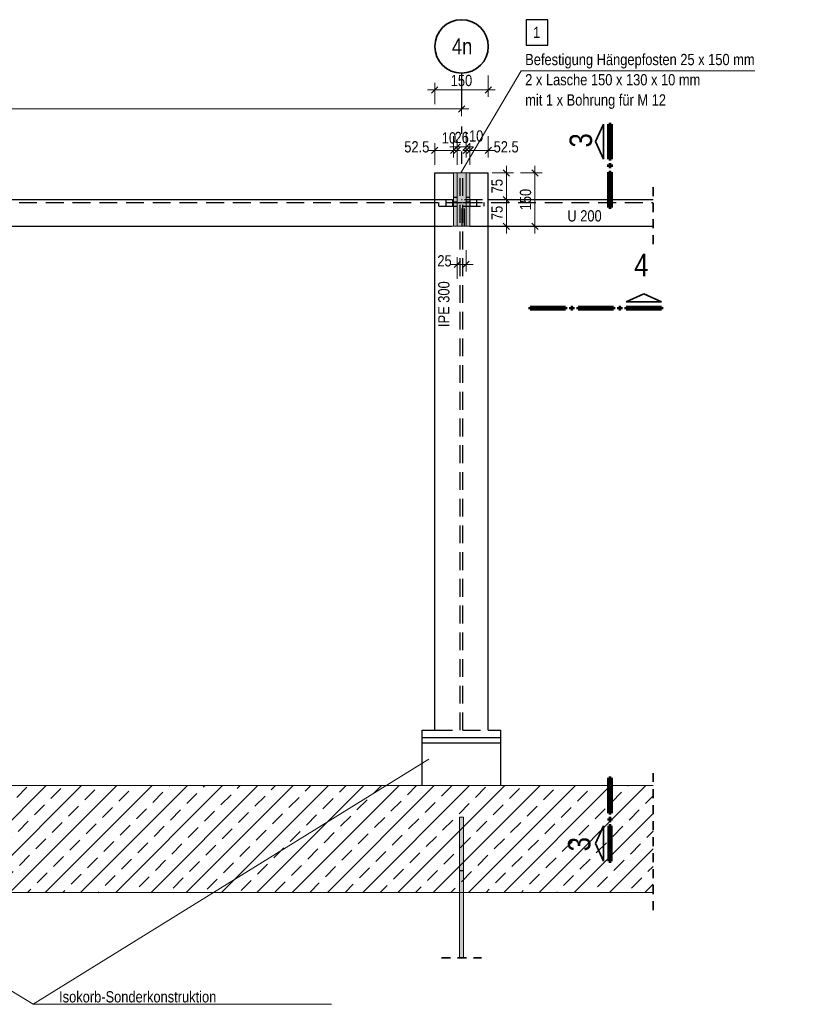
# Model space of a CAD drawing. Header units: millimetres. Extents: x 0 to 91, y -53.4 to 42.
# Tile 168 of 180: x 39 to 50, y 19.2 to 33.1. Entities that reach past the tile are written whole.
import ezdxf
from ezdxf.enums import TextEntityAlignment as Align

# ---------------------------------------------------------------- set-up
doc = ezdxf.new("R2010")
doc.units = ezdxf.units.MM
for name, pattern in [('DASHDOTX2', [2, 1, -0.5, 0, -0.5]), ('HIDDEN', [0.375, 0.25, -0.125]), ('HIDDENX2', [0.75, 0.5, -0.25])]:
    doc.linetypes.add(name, pattern=pattern)
for name, color, linetype, lineweight in [('Achsen', 7, 'Continuous', 20), ('Schraffuren', 7, 'Continuous', 20), ('Text', 7, 'Continuous', 20)]:
    doc.layers.add(name, color=color, linetype=linetype, lineweight=lineweight)
doc.styles.add('Arial Narrow', font='ARIALN.TTF')
doc.dimstyles.new('Arch_Strakon_dimstyle', dxfattribs={"dimtxt": 1, "dimasz": 1, "dimexe": 1.25, "dimexo": 0.0625, "dimgap": 1, "dimtad": 0, "dimdec": 5, "dimzin": 12, "dimdsep": 46, "dimtxsty": 'Arial Narrow', "dimblk": 'Arrowhead_Tick', "dimsah": 1, "dimcen": 0, "dimse1": 1, "dimse2": 1, "dimclrd": 6, "dimclrt": 2, "dimazin": 0, "dimtfac": 1, "dimtdec": 4, "dimtmove": 0, "dimatfit": 3, "dimldrblk": 'NONE', "dimfxl": 1, "dimtvp": 1, "dimtolj": 1, "dimtzin": 0, "dimlwd": 13, "dimarcsym": 2})

# ---------------------------------------------------------------- blocks, each defined once
blk = doc.blocks.new('Arrowhead_Tick')
at = {"color": 0, "linetype": 'Continuous', "lineweight": -2}
for p, q in [((0, 20), (0, -10)), ((-1, 0), (0, 0)), ((10, 0), (0, 0))]:
    blk.add_line(p, q, dxfattribs=at)
at = {"color": 2, "linetype": 'Continuous', "lineweight": 35}
blk.add_line((4.4, 4.4), (-4.4, -4.4), dxfattribs=at)
blk = doc.blocks.new('*D471')
at = {"color": 6, "linetype": 'Continuous', "lineweight": 13}
blk.add_line((24.28, 31.813), (45.21, 31.813), dxfattribs=at)
at = {"layer": 'Defpoints', "color": 0}
for p in [(45.22, 31.813), (24.27, 31.043), (45.22, 31.043)]:
    blk.add_point(p, dxfattribs=at)
at = {"color": 6, "lineweight": 13, "xscale": 0.01, "yscale": 0.01, "zscale": 0.01}
blk.add_blockref('Arrowhead_Tick', (45.22, 31.813), dxfattribs=at)
at = {"color": 6, "lineweight": 13, "xscale": 0.01, "yscale": 0.01, "zscale": 0.01, "rotation": 180}
blk.add_blockref('Arrowhead_Tick', (24.27, 31.813), dxfattribs=at)
at = {"color": 2, "lineweight": 35, "insert": (34.745, 31.943), "char_height": 0.1575, "attachment_point": 5, "style": 'Arial Narrow'}
blk.add_mtext('\\A1;4190', dxfattribs=at)
blk = doc.blocks.new('_None')
blk = doc.blocks.new('*D486')
at = {"color": 6, "linetype": 'Continuous', "lineweight": 13}
blk.add_line((46.249, 30.175), (46.249, 30.905), dxfattribs=at)
at = {"layer": 'Defpoints', "color": 0}
for p in [(45.337, 30.915), (46.249, 30.915), (45.337, 30.165)]:
    blk.add_point(p, dxfattribs=at)
at = {"color": 6, "lineweight": 13, "xscale": 0.01, "yscale": 0.01, "zscale": 0.01}
for p, rotation in [((46.249, 30.915), 90), ((46.249, 30.165), 270)]:
    blk.add_blockref('Arrowhead_Tick', p, dxfattribs=dict(at, rotation=rotation))
at = {"color": 2, "lineweight": 35, "insert": (46.118, 30.54), "char_height": 0.1575, "attachment_point": 5, "rotation": 90, "style": 'Arial Narrow'}
blk.add_mtext('\\A1;150', dxfattribs=at)
blk = doc.blocks.new('*D487')
at = {"color": 6, "linetype": 'Continuous', "lineweight": 13}
blk.add_line((45.849, 30.175), (45.849, 30.53), dxfattribs=at)
at = {"layer": 'Defpoints', "color": 0}
for p in [(45.336, 30.54), (45.849, 30.54), (45.337, 30.165)]:
    blk.add_point(p, dxfattribs=at)
at = {"color": 6, "lineweight": 13, "xscale": 0.01, "yscale": 0.01, "zscale": 0.01}
for p, rotation in [((45.849, 30.54), 90), ((45.849, 30.165), 270)]:
    blk.add_blockref('Arrowhead_Tick', p, dxfattribs=dict(at, rotation=rotation))
at = {"color": 2, "lineweight": 35, "insert": (45.719, 30.353), "char_height": 0.1575, "attachment_point": 5, "rotation": 90, "style": 'Arial Narrow'}
blk.add_mtext('\\A1;75', dxfattribs=at)
blk = doc.blocks.new('*D488')
at = {"color": 6, "linetype": 'Continuous', "lineweight": 13}
blk.add_line((45.849, 30.55), (45.849, 30.905), dxfattribs=at)
at = {"layer": 'Defpoints', "color": 0}
for p in [(45.594, 30.915), (45.849, 30.915), (45.336, 30.54)]:
    blk.add_point(p, dxfattribs=at)
at = {"color": 6, "lineweight": 13, "xscale": 0.01, "yscale": 0.01, "zscale": 0.01}
for p, rotation in [((45.849, 30.915), 90), ((45.849, 30.54), 270)]:
    blk.add_blockref('Arrowhead_Tick', p, dxfattribs=dict(at, rotation=rotation))
at = {"color": 2, "lineweight": 35, "insert": (45.719, 30.728), "char_height": 0.1575, "attachment_point": 5, "rotation": 90, "style": 'Arial Narrow'}
blk.add_mtext('\\A1;75', dxfattribs=at)
blk = doc.blocks.new('*D489')
at = {"color": 6, "linetype": 'Continuous', "lineweight": 13}
blk.add_line((45.169, 29.63), (45.274, 29.63), dxfattribs=at)
at = {"layer": 'Defpoints', "color": 0}
for p in [(45.159, 30.165), (45.284, 30.165), (45.284, 29.63)]:
    blk.add_point(p, dxfattribs=at)
at = {"color": 6, "lineweight": 13, "xscale": 0.01, "yscale": 0.01, "zscale": 0.01, "rotation": 180}
blk.add_blockref('Arrowhead_Tick', (45.159, 29.63), dxfattribs=at)
at = {"color": 6, "lineweight": 13, "xscale": 0.01, "yscale": 0.01, "zscale": 0.01}
blk.add_blockref('Arrowhead_Tick', (45.284, 29.63), dxfattribs=at)
at = {"color": 2, "lineweight": 35, "insert": (44.981, 29.68), "char_height": 0.1575, "attachment_point": 5, "style": 'Arial Narrow'}
blk.add_mtext('\\A1;25', dxfattribs=at)
blk = doc.blocks.new('*D490')
at = {"color": 6, "linetype": 'Continuous', "lineweight": 13}
blk.add_line((44.854, 32.08), (45.584, 32.08), dxfattribs=at)
at = {"layer": 'Defpoints', "color": 0}
for p in [(45.594, 32.08), (44.844, 30.915), (45.594, 30.915)]:
    blk.add_point(p, dxfattribs=at)
at = {"color": 6, "lineweight": 13, "xscale": 0.01, "yscale": 0.01, "zscale": 0.01}
blk.add_blockref('Arrowhead_Tick', (45.594, 32.08), dxfattribs=at)
at = {"color": 6, "lineweight": 13, "xscale": 0.01, "yscale": 0.01, "zscale": 0.01, "rotation": 180}
blk.add_blockref('Arrowhead_Tick', (44.844, 32.08), dxfattribs=at)
at = {"color": 2, "lineweight": 35, "insert": (45.219, 32.211), "char_height": 0.1575, "attachment_point": 5, "style": 'Arial Narrow'}
blk.add_mtext('\\A1;150', dxfattribs=at)
blk = doc.blocks.new('*D491')
at = {"color": 6, "linetype": 'Continuous', "lineweight": 13}
blk.add_line((44.854, 31.23), (45.097, 31.23), dxfattribs=at)
at = {"layer": 'Defpoints', "color": 0}
for p in [(45.107, 31.23), (44.844, 30.915), (45.107, 30.915)]:
    blk.add_point(p, dxfattribs=at)
at = {"color": 6, "lineweight": 13, "xscale": 0.01, "yscale": 0.01, "zscale": 0.01}
blk.add_blockref('Arrowhead_Tick', (45.107, 31.23), dxfattribs=at)
at = {"color": 6, "lineweight": 13, "xscale": 0.01, "yscale": 0.01, "zscale": 0.01, "rotation": 180}
blk.add_blockref('Arrowhead_Tick', (44.844, 31.23), dxfattribs=at)
at = {"color": 2, "lineweight": 35, "insert": (44.592, 31.28), "char_height": 0.1575, "attachment_point": 5, "style": 'Arial Narrow'}
blk.add_mtext('\\A1;52.5', dxfattribs=at)
blk = doc.blocks.new('*D492')
at = {"color": 6, "linetype": 'Continuous', "lineweight": 13}
for p, q in [((45.097, 31.23), (45.087, 31.23)), ((45.107, 31.23), (45.157, 31.23)), ((45.167, 31.23), (45.177, 31.23))]:
    blk.add_line(p, q, dxfattribs=at)
at = {"layer": 'Defpoints', "color": 0}
for p in [(45.157, 31.23), (45.107, 30.915), (45.157, 30.915)]:
    blk.add_point(p, dxfattribs=at)
at = {"color": 6, "lineweight": 13, "xscale": 0.01, "yscale": 0.01, "zscale": 0.01}
blk.add_blockref('Arrowhead_Tick', (45.107, 31.23), dxfattribs=at)
at = {"color": 6, "lineweight": 13, "xscale": 0.01, "yscale": 0.01, "zscale": 0.01, "rotation": 180}
blk.add_blockref('Arrowhead_Tick', (45.157, 31.23), dxfattribs=at)
at = {"color": 2, "lineweight": 35, "insert": (45.043, 31.405), "char_height": 0.1575, "attachment_point": 5, "style": 'Arial Narrow'}
blk.add_mtext('\\A1;10', dxfattribs=at)
blk = doc.blocks.new('*D493')
at = {"color": 6, "linetype": 'Continuous', "lineweight": 13}
blk.add_line((45.167, 31.28), (45.277, 31.28), dxfattribs=at)
at = {"layer": 'Defpoints', "color": 0}
for p in [(45.287, 31.28), (45.157, 30.915), (45.287, 30.915)]:
    blk.add_point(p, dxfattribs=at)
at = {"color": 6, "lineweight": 13, "xscale": 0.01, "yscale": 0.01, "zscale": 0.01, "rotation": 180}
blk.add_blockref('Arrowhead_Tick', (45.157, 31.28), dxfattribs=at)
at = {"color": 6, "lineweight": 13, "xscale": 0.01, "yscale": 0.01, "zscale": 0.01}
blk.add_blockref('Arrowhead_Tick', (45.287, 31.28), dxfattribs=at)
at = {"color": 2, "lineweight": 35, "insert": (45.222, 31.411), "char_height": 0.1575, "attachment_point": 5, "style": 'Arial Narrow'}
blk.add_mtext('\\A1;26', dxfattribs=at)
blk = doc.blocks.new('*D494')
at = {"color": 6, "linetype": 'Continuous', "lineweight": 13}
for p, q in [((45.277, 31.23), (45.267, 31.23)), ((45.287, 31.23), (45.337, 31.23)), ((45.347, 31.23), (45.357, 31.23))]:
    blk.add_line(p, q, dxfattribs=at)
at = {"layer": 'Defpoints', "color": 0}
for p in [(45.337, 31.23), (45.287, 30.915), (45.337, 30.915)]:
    blk.add_point(p, dxfattribs=at)
at = {"color": 6, "lineweight": 13, "xscale": 0.01, "yscale": 0.01, "zscale": 0.01}
blk.add_blockref('Arrowhead_Tick', (45.287, 31.23), dxfattribs=at)
at = {"color": 6, "lineweight": 13, "xscale": 0.01, "yscale": 0.01, "zscale": 0.01, "rotation": 180}
blk.add_blockref('Arrowhead_Tick', (45.337, 31.23), dxfattribs=at)
at = {"color": 2, "lineweight": 35, "insert": (45.425, 31.432), "char_height": 0.1575, "attachment_point": 5, "style": 'Arial Narrow'}
blk.add_mtext('\\A1;10', dxfattribs=at)
blk = doc.blocks.new('*D495')
at = {"color": 6, "linetype": 'Continuous', "lineweight": 13}
blk.add_line((45.347, 31.23), (45.584, 31.23), dxfattribs=at)
at = {"layer": 'Defpoints', "color": 0}
for p in [(45.594, 31.23), (45.337, 30.915), (45.594, 30.915)]:
    blk.add_point(p, dxfattribs=at)
at = {"color": 6, "lineweight": 13, "xscale": 0.01, "yscale": 0.01, "zscale": 0.01}
blk.add_blockref('Arrowhead_Tick', (45.594, 31.23), dxfattribs=at)
at = {"color": 6, "lineweight": 13, "xscale": 0.01, "yscale": 0.01, "zscale": 0.01, "rotation": 180}
blk.add_blockref('Arrowhead_Tick', (45.337, 31.23), dxfattribs=at)
at = {"color": 2, "lineweight": 35, "insert": (45.846, 31.28), "char_height": 0.1575, "attachment_point": 5, "style": 'Arial Narrow'}
blk.add_mtext('\\A1;52.5', dxfattribs=at)

msp = doc.modelspace()

# ---------------------------------------------------------------- hatches: boundary and pattern name
at = {"layer": 'Schraffuren', "lineweight": 13, "true_color": 0x91ffff}
for points in [[(45.1566214, 30.9153041), (45.1566214, 30.1653041), (45.1066214, 30.1653041), (45.1066214, 30.9153041)], [(45.2836214, 30.9153041), (45.2836214, 30.1653041), (45.1586214, 30.1653041), (45.1586214, 30.9153041)], [(45.3366214, 30.9153041), (45.3366214, 30.1653041), (45.2866214, 30.1653041), (45.2866214, 30.9153041)]]:
    msp.add_hatch(color=131, dxfattribs=at).paths.add_polyline_path(points)
at = {"layer": 'Schraffuren', "lineweight": 13}
h = msp.add_hatch(dxfattribs=at)
h.set_pattern_fill('bB', color=6, scale=0.01, angle=45, style=0, pattern_type=2)
h.set_pattern_definition([(45, (0, 0), (-0.2474874, 0.2474874), [0.2, -0.125]), (45, (-0.12374, 0.12374), (-0.2474874, 0.2474874), [])])
h.paths.add_polyline_path([(47.908308, 22.3160367), (47.908308, 20.8160367), (21.3670882, 20.8160367), (21.3670882, 22.3160367)])
at = {"layer": 'Schraffuren', "lineweight": 13, "true_color": 0x4682b4}
msp.add_hatch(color=145, dxfattribs=at).paths.add_polyline_path([(45.2492657, 21.8724861), (45.2492657, 19.8958491), (45.1892657, 19.8958491), (45.1892657, 21.8724861)])

# ---------------------------------------------------------------- linework, layer by layer
at = {"color": 5, "linetype": 'Continuous', "lineweight": 18}
for p, q in [((46.0554439, 32.3464908), (45.2084255, 30.9140024)), ((49.3353801, 32.3464908), (46.0554439, 32.3464908)), ((39.2082144, 19.2456031), (44.7590982, 22.6853311)), ((39.2082144, 19.2456031), (33.8029276, 22.5579338)), ((43.3941268, 19.2456031), (39.2082144, 19.2456031))]:
    msp.add_line(p, q, dxfattribs=at)
at = {"color": 2, "linetype": 'Continuous', "lineweight": 35}
for p, q in [((47.0998053, 31.3534144), (47.2123046, 31.6009177)), ((47.2123046, 31.6009177), (47.2123046, 31.1059169)), ((47.2123046, 31.1059169), (47.0998053, 31.3534144)), ((47.5315619, 29.1054221), (47.7790594, 29.2179213)), ((47.7790594, 29.2179213), (48.0265627, 29.1054221)), ((48.0265627, 29.1054221), (47.5315619, 29.1054221)), ((47.2123045, 21.7496944), (47.0998053, 21.5021911)), ((47.2123045, 21.2546993), (47.2123045, 21.7496944)), ((47.0998053, 21.5021911), (47.2123045, 21.2546993))]:
    msp.add_line(p, q, dxfattribs=at)
at = {"color": 1, "linetype": 'Continuous', "lineweight": 70}
for p, q in [((47.2873053, 31.1059169), (47.2873053, 31.6009177)), ((47.2873053, 31.6009177), (47.3173003, 31.6009177)), ((47.3173003, 31.6009177), (47.3173003, 31.1059169)), ((47.3173003, 31.1059169), (47.2873053, 31.1059169)), ((47.2873053, 31.0009173), (47.2873053, 31.0309161)), ((47.2873053, 31.0309161), (47.3173003, 31.0309161)), ((47.3173003, 31.0009173), (47.2873053, 31.0009173)), ((47.3173003, 31.0309161), (47.3173003, 31.0009173)), ((47.2873053, 30.4309176), (47.2873053, 30.9259185)), ((47.2873053, 30.9259185), (47.3173003, 30.9259185)), ((47.3173003, 30.9259185), (47.3173003, 30.4309176)), ((47.3173003, 30.4309176), (47.2873053, 30.4309176)), ((46.1815615, 29.0004264), (46.1815615, 29.0304213)), ((46.1815615, 29.0304213), (46.6765623, 29.0304213)), ((46.6765623, 29.0304213), (46.6765623, 29.0004264)), ((46.7515612, 29.0004264), (46.7515612, 29.0304213)), ((46.7515612, 29.0304213), (46.7815619, 29.0304213)), ((46.7815619, 29.0304213), (46.7815619, 29.0004264)), ((46.8565607, 29.0004264), (46.8565607, 29.0304213)), ((46.8565607, 29.0304213), (47.3515616, 29.0304213)), ((47.3515616, 29.0304213), (47.3515616, 29.0004264)), ((47.4265623, 29.0004264), (47.4265623, 29.0304213)), ((47.4265623, 29.0304213), (47.4565611, 29.0304213)), ((47.4565611, 29.0304213), (47.4565611, 29.0004264)), ((47.5315619, 29.0004264), (47.5315619, 29.0304213)), ((47.5315619, 29.0304213), (48.0265627, 29.0304213)), ((48.0265627, 29.0304213), (48.0265627, 29.0004264)), ((46.6765623, 29.0004264), (46.1815615, 29.0004264)), ((46.7815619, 29.0004264), (46.7515612, 29.0004264)), ((47.3515616, 29.0004264), (46.8565607, 29.0004264)), ((47.4565611, 29.0004264), (47.4265623, 29.0004264)), ((48.0265627, 29.0004264), (47.5315619, 29.0004264)), ((47.2873053, 21.9296985), (47.2873053, 22.4246994)), ((47.2873053, 22.4246994), (47.3173003, 22.4246994)), ((47.3173003, 22.4246994), (47.3173003, 21.9296985)), ((47.3173003, 21.9296985), (47.2873053, 21.9296985)), ((47.3173098, 21.8546997), (47.2873053, 21.8546997)), ((47.2873053, 21.8546997), (47.2873053, 21.8246933)), ((47.3173098, 21.8246933), (47.3173098, 21.8546997)), ((47.2873053, 21.8246933), (47.3173098, 21.8246933)), ((47.3173098, 21.7496944), (47.2873053, 21.7496944)), ((47.2873053, 21.7496944), (47.2873053, 21.2546993)), ((47.3173098, 21.2546993), (47.3173098, 21.7496944)), ((47.2873053, 21.2546993), (47.3173098, 21.2546993))]:
    msp.add_line(p, q, dxfattribs=at)
at = {"color": 3, "linetype": 'Continuous', "lineweight": 25}
for p, q in [((44.8441214, 30.9153041), (45.1066214, 30.9153041)), ((44.8441214, 23.0910535), (44.8441214, 30.9153041)), ((45.1566214, 30.9153041), (45.1586214, 30.9153041)), ((45.2836214, 30.9153041), (45.2866214, 30.9153041)), ((45.3366214, 30.9153041), (45.5941214, 30.9153041)), ((45.5941214, 23.0910535), (45.5941214, 30.9153041)), ((34.0942771, 30.5403041), (44.8441214, 30.5403041)), ((45.5941214, 30.5403041), (47.908308, 30.5403041)), ((34.0942771, 30.1653041), (44.8441214, 30.1653041)), ((45.5941214, 30.1653041), (47.908308, 30.1653041)), ((44.6689615, 22.9910535), (44.6689615, 23.0910535)), ((44.6691214, 23.0910535), (44.8441214, 23.0910535)), ((45.5941214, 23.0910535), (45.7691214, 23.0910535)), ((45.7688692, 22.9910535), (45.7688692, 23.0910535)), ((44.6689615, 22.9160367), (44.6689615, 22.9910535)), ((44.6691214, 22.9910535), (45.7691214, 22.9910535)), ((45.7688692, 22.9160367), (45.7688692, 22.9910535)), ((44.6689615, 22.9160535), (45.7688692, 22.9160535)), ((44.6689615, 22.3160367), (44.6689615, 22.9160367)), ((45.7688692, 22.3160367), (45.7688692, 22.9160367))]:
    msp.add_line(p, q, dxfattribs=at)
at = {"color": 3, "linetype": 'HIDDENX2', "lineweight": 25, "ltscale": 0.5}
for p, q in [((45.2013714, 23.0910535), (45.2013714, 30.9153041)), ((45.2368714, 23.0910535), (45.2368714, 30.9153041)), ((45.1066214, 30.5728041), (45.1566214, 30.5728041)), ((45.2866214, 30.5728041), (45.3366214, 30.5728041)), ((33.7620271, 30.4978041), (45.2263714, 30.4978041)), ((44.8441214, 30.5403041), (45.2263714, 30.5403041)), ((44.9013714, 30.4478041), (44.9013714, 30.4978041)), ((44.9013714, 30.4478041), (45.2013714, 30.4478041)), ((45.0038714, 30.4978041), (45.0038714, 30.5403041)), ((45.0038714, 30.4478041), (45.0038714, 30.4978041)), ((45.0988714, 30.4978041), (45.0988714, 30.5403041)), ((45.0988714, 30.4478041), (45.0988714, 30.4978041)), ((45.1066214, 30.5078041), (45.1566214, 30.5078041)), ((45.2263714, 30.1653041), (45.2263714, 30.5403041)), ((45.2373714, 30.4978041), (45.2623714, 30.4978041)), ((45.2373714, 30.4478041), (45.5373714, 30.4478041)), ((45.2623714, 30.5403041), (45.5941214, 30.5403041)), ((45.2623714, 30.1653041), (45.2623714, 30.5403041)), ((45.2623714, 30.4978041), (47.908308, 30.4978041)), ((45.2866214, 30.5078041), (45.3366214, 30.5078041)), ((45.3398714, 30.4978041), (45.3398714, 30.5403041)), ((45.3398714, 30.4478041), (45.3398714, 30.4978041)), ((45.4348714, 30.4978041), (45.4348714, 30.5403041)), ((45.4348714, 30.4478041), (45.4348714, 30.4978041)), ((45.5373714, 30.4478041), (45.5373714, 30.4978041)), ((44.8441214, 30.1653041), (45.1066214, 30.1653041)), ((45.1566214, 30.1653041), (45.1586214, 30.1653041)), ((45.2836214, 30.1653041), (45.2866214, 30.1653041)), ((45.3366214, 30.1653041), (45.5941214, 30.1653041)), ((44.8441214, 23.0910535), (45.2013714, 23.0910535)), ((45.2368714, 23.0910535), (45.5941214, 23.0910535)), ((45.1892657, 21.1229536), (45.2492657, 21.1229536))]:
    msp.add_line(p, q, dxfattribs=at)
at = {"color": 2, "linetype": 'HIDDEN', "lineweight": 35, "ltscale": 0.5}
for p, q in [((47.908308, 29.9153041), (47.908308, 30.7903041)), ((47.908308, 20.5660367), (47.908308, 22.5660367)), ((44.9392657, 19.8958491), (45.4992657, 19.8958491))]:
    msp.add_line(p, q, dxfattribs=at)
at = {"color": 9, "linetype": 'Continuous', "lineweight": 0}
msp.add_circle((45.3361214, 30.5403041), 0.00555, dxfattribs=at)
at = {"layer": 'Achsen', "color": 3, "linetype": 'Continuous', "lineweight": 25}
for p, q in [((46.4288443, 33.0649545), (46.1243779, 33.0649545)), ((46.1243779, 33.0649545), (46.1243779, 32.7074545)), ((46.4288443, 32.7074545), (46.4288443, 33.0649545)), ((46.1243779, 32.7074545), (46.4288443, 32.7074545))]:
    msp.add_line(p, q, dxfattribs=at)
at = {"layer": 'Achsen', "color": 3, "linetype": 'DASHDOTX2', "lineweight": 25, "ltscale": 0.5}
msp.add_line((45.2198245, 32.3149195), (45.2198245, 31.0431549), dxfattribs=at)
at = {"layer": 'Achsen', "color": 2, "linetype": 'Continuous', "lineweight": 35}
msp.add_circle((45.2198245, 32.6899195), 0.375, dxfattribs=at)
at = {"layer": 'Achsen', "color": 9, "linetype": 'Continuous', "lineweight": 0}
msp.add_circle((47.908308, 20.8160367), 0.00555, dxfattribs=at)
at = {"layer": 'Text', "color": 5, "linetype": 'Continuous', "lineweight": 18}
for p, q in [((45.1066214, 30.9153041), (45.1566214, 30.9153041)), ((45.1066214, 30.1653041), (45.1066214, 30.9153041)), ((45.1566214, 30.1653041), (45.1566214, 30.9153041)), ((45.1586214, 30.9153041), (45.2836214, 30.9153041)), ((45.1586214, 30.1653041), (45.1586214, 30.9153041)), ((45.2836214, 30.1653041), (45.2836214, 30.9153041)), ((45.2866214, 30.9153041), (45.3366214, 30.9153041)), ((45.2866214, 30.1653041), (45.2866214, 30.9153041)), ((45.3366214, 30.1653041), (45.3366214, 30.9153041)), ((45.1066214, 30.1653041), (45.1566214, 30.1653041)), ((45.1586214, 30.1653041), (45.2836214, 30.1653041)), ((45.2866214, 30.1653041), (45.3366214, 30.1653041)), ((21.3670882, 22.3160367), (47.908308, 22.3160367)), ((45.1892657, 21.8724861), (45.2492657, 21.8724861)), ((45.1892657, 19.8958491), (45.1892657, 21.8724861)), ((45.2492657, 19.8958491), (45.2492657, 21.8724861)), ((22.8670882, 20.8162427), (47.908308, 20.8162427))]:
    msp.add_line(p, q, dxfattribs=at)

# ---------------------------------------------------------------- texts
at = {"color": 2, "lineweight": 35, "style": 'Arial Narrow'}
for s, p in [('Befestigung Hängepfosten 25 x 150 mm', (46.1129685, 32.4270253)), ('2 x Lasche 150 x 130 x 10 mm', (46.1129685, 32.1435253)), ('mit 1 x Bohrung für M 12', (46.1129685, 31.8600253)), ('U 200', (46.7049034, 30.2329309)), ('Isokorb-Sonderkonstruktion', (39.5724394, 19.2719505))]:
    msp.add_text(s, height=0.1575, dxfattribs=at).set_placement(p)
at = {"color": 1, "lineweight": 70, "style": 'Arial Narrow'}
for p in [(47.0509074, 31.2705966), (47.0280771, 21.3924819)]:
    msp.add_text('3', height=0.315, rotation=90, dxfattribs=at).set_placement(p)
msp.add_text('4', height=0.315, dxfattribs=at).set_placement((47.6428683, 29.4642385))
at = {"color": 2, "lineweight": 35, "style": 'Arial Narrow'}
msp.add_text('IPE 300', height=0.1575, rotation=90, dxfattribs=at).set_placement((45.0495498, 28.7513782))
at = {"layer": 'Achsen', "color": 2, "lineweight": 35, "style": 'Arial Narrow'}
msp.add_text('1', height=0.1575, dxfattribs=at).set_placement((46.2243779, 32.8074545))
at = {"layer": 'Achsen', "color": 4, "lineweight": 50, "style": 'Arial Narrow'}
msp.add_text('4n', height=0.225, dxfattribs=at).set_placement((45.2278245, 32.6899195), align=Align.MIDDLE_CENTER)

# ---------------------------------------------------------------- dimensions: what is measured, and where the dimension line sits
at = {"lineweight": 35}
for base, p1, p2, text, override, picture, middle in [((45.5941214, 32.0804436), (44.8441214, 30.9153041), (45.5941214, 30.9153041), '150', {"dimscale": 0.01, "dimtxt": 15.75, "dimasz": 1, "dimgap": 5, "dimtad": 1, "dimjust": 0, "dimtih": 0, "dimtoh": 0, "dimdec": 4, "dimdsep": 46, "dimtxsty": 'Arial Narrow', "dimclrd": 6, "dimclrt": 2, "dimtix": 1, "dimtofl": 255, "dimtmove": 0, "dimatfit": 2, "dimfxl": 0, "dimfxlon": 0, "dimtvp": 31.746032, "dimlwd": 13}, '*D490', (45.2191214, 32.0804436)), ((45.2198245, 31.8127802), (24.2698245, 31.0431549), (45.2198245, 31.0431549), '4190', {"dimscale": 0.01, "dimtxt": 15.75, "dimasz": 1, "dimgap": 5, "dimtad": 1, "dimjust": 0, "dimtih": 0, "dimtoh": 0, "dimdec": 3, "dimdsep": 46, "dimtxsty": 'Arial Narrow', "dimclrd": 6, "dimclrt": 2, "dimtix": 1, "dimtofl": 255, "dimtmove": 0, "dimatfit": 2, "dimfxl": 0, "dimfxlon": 0, "dimtvp": 31.746032, "dimlwd": 13}, '*D471', (34.7448245, 31.8127802)), ((45.2866214, 31.2804436), (45.1566214, 30.9153041), (45.2866214, 30.9153041), '26', {"dimscale": 0.01, "dimtxt": 15.75, "dimasz": 1, "dimgap": 5, "dimtad": 1, "dimjust": 0, "dimtih": 0, "dimtoh": 0, "dimdec": 3, "dimdsep": 46, "dimtxsty": 'Arial Narrow', "dimclrd": 6, "dimclrt": 2, "dimtix": 1, "dimtofl": 255, "dimtmove": 0, "dimatfit": 2, "dimfxl": 0, "dimfxlon": 0, "dimtvp": 31.746032, "dimlwd": 13}, '*D493', (45.2216214, 31.2804436)), ((45.3366214, 31.2304436), (45.2866214, 30.9153041), (45.3366214, 30.9153041), '10', {"dimscale": 0.01, "dimtxt": 15.75, "dimasz": 1, "dimgap": 5, "dimtad": 0, "dimjust": 0, "dimtih": 0, "dimtoh": 0, "dimdec": 3, "dimdsep": 46, "dimtxsty": 'Arial Narrow', "dimclrd": 6, "dimclrt": 2, "dimtix": 0, "dimtofl": 255, "dimtmove": 2, "dimatfit": 2, "dimfxl": 0, "dimfxlon": 0, "dimtvp": 31.746032, "dimlwd": 13}, '*D494', (45.4246325, 31.4321181)), ((45.1066214, 31.2304436), (44.8441214, 30.9153041), (45.1066214, 30.9153041), '52.5', {"dimscale": 0.01, "dimtxt": 15.75, "dimasz": 1, "dimgap": 5, "dimtad": 1, "dimjust": 0, "dimtih": 0, "dimtoh": 0, "dimdec": 6, "dimdsep": 46, "dimtxsty": 'Arial Narrow', "dimclrd": 6, "dimclrt": 2, "dimtix": 0, "dimtofl": 255, "dimtmove": 2, "dimatfit": 2, "dimfxl": 0, "dimfxlon": 0, "dimtvp": 31.746032, "dimlwd": 13}, '*D491', (44.5921214, 31.2804436)), ((45.1566214, 31.2304436), (45.1066214, 30.9153041), (45.1566214, 30.9153041), '10', {"dimscale": 0.01, "dimtxt": 15.75, "dimasz": 1, "dimgap": 5, "dimtad": 0, "dimjust": 0, "dimtih": 0, "dimtoh": 0, "dimdec": 3, "dimdsep": 46, "dimtxsty": 'Arial Narrow', "dimclrd": 6, "dimclrt": 2, "dimtix": 0, "dimtofl": 255, "dimtmove": 2, "dimatfit": 2, "dimfxl": 0, "dimfxlon": 0, "dimtvp": 31.746032, "dimlwd": 13}, '*D492', (45.0426307, 31.404551)), ((45.5941214, 31.2304436), (45.3366214, 30.9153041), (45.5941214, 30.9153041), '52.5', {"dimscale": 0.01, "dimtxt": 15.75, "dimasz": 1, "dimgap": 5, "dimtad": 1, "dimjust": 4, "dimtih": 0, "dimtoh": 0, "dimdec": 6, "dimdsep": 46, "dimtxsty": 'Arial Narrow', "dimclrd": 6, "dimclrt": 2, "dimtix": 0, "dimtofl": 255, "dimtmove": 2, "dimatfit": 2, "dimfxl": 0, "dimfxlon": 0, "dimtvp": 31.746032, "dimlwd": 13}, '*D495', (45.8461214, 31.2804436)), ((45.2836214, 29.6304436), (45.1586214, 30.1653041), (45.2836214, 30.1653041), '25', {"dimscale": 0.01, "dimtxt": 15.75, "dimasz": 1, "dimgap": 5, "dimtad": 1, "dimjust": 0, "dimtih": 0, "dimtoh": 0, "dimdec": 4, "dimdsep": 46, "dimtxsty": 'Arial Narrow', "dimclrd": 6, "dimclrt": 2, "dimtix": 0, "dimtofl": 255, "dimtmove": 2, "dimatfit": 2, "dimfxl": 0, "dimfxlon": 0, "dimtvp": 31.746032, "dimlwd": 13}, '*D489', (44.9806464, 29.6804436))]:
    dim = msp.add_linear_dim(base=base, p1=p1, p2=p2, text=text, dimstyle='Arch_Strakon_dimstyle', override=override, dxfattribs=at)
    dim.commit()
    dim.dimension.update_dxf_attribs({"geometry": picture, "text_midpoint": middle, "dimtype": 160})
for base, p1, p2, text, picture, middle in [((45.8487757, 30.9153041), (45.3361214, 30.5403041), (45.5941214, 30.9153041), '75', '*D488', (45.8487757, 30.7278041)), ((46.2487757, 30.9153041), (45.3366214, 30.1653041), (45.3366214, 30.9153041), '150', '*D486', (46.2487757, 30.5403041)), ((45.8487757, 30.5403041), (45.3366214, 30.1653041), (45.3361214, 30.5403041), '75', '*D487', (45.8487757, 30.3528041))]:
    dim = msp.add_linear_dim(base=base, p1=p1, p2=p2, angle=90, text=text, dimstyle='Arch_Strakon_dimstyle', override={"dimscale": 0.01, "dimtxt": 15.75, "dimasz": 1, "dimgap": 5, "dimtad": 1, "dimjust": 0, "dimtih": 0, "dimtoh": 0, "dimdec": 4, "dimdsep": 46, "dimtxsty": 'Arial Narrow', "dimclrd": 6, "dimclrt": 2, "dimtix": 1, "dimtofl": 255, "dimtmove": 0, "dimatfit": 2, "dimfxl": 0, "dimfxlon": 0, "dimtvp": 31.746032, "dimlwd": 13}, dxfattribs=at)
    dim.commit()
    dim.dimension.update_dxf_attribs({"geometry": picture, "text_midpoint": middle, "dimtype": 160})

doc.saveas('drawing.dxf')
